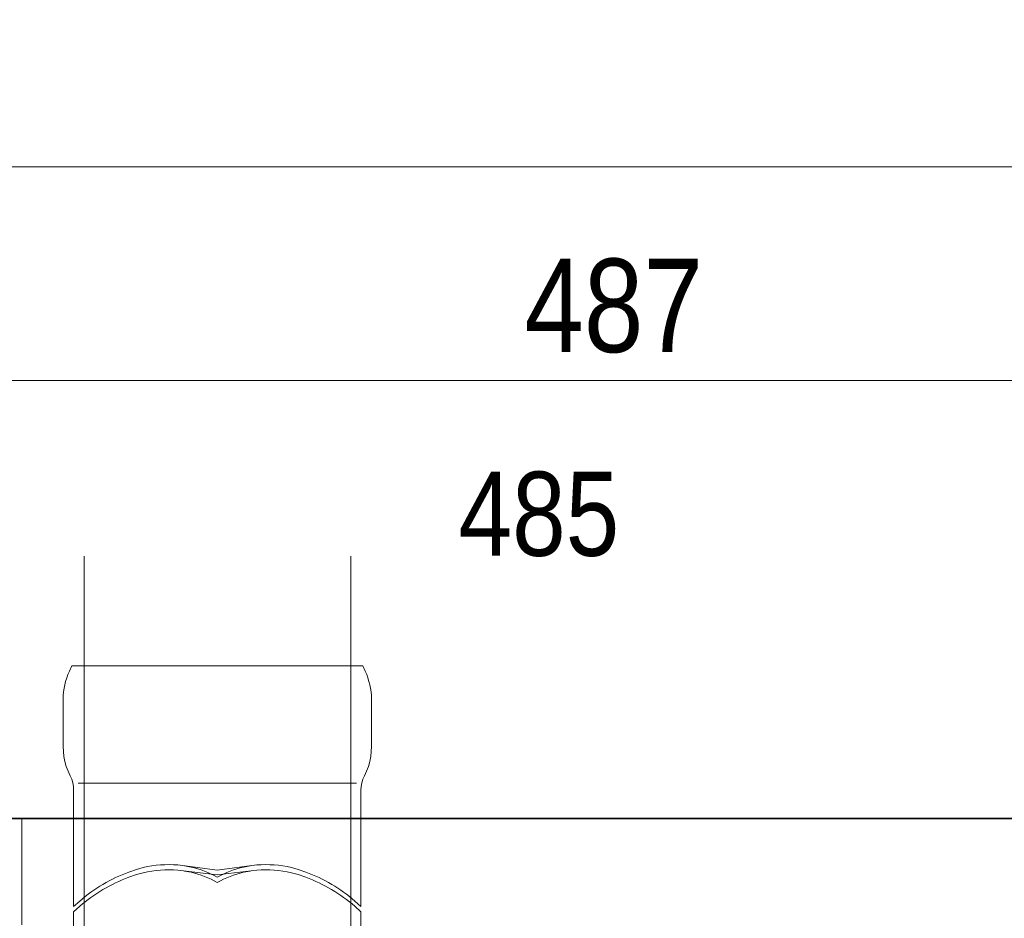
# Model space of a CAD drawing. Header units: millimetres. Extents: x 0 to 91, y -53.4 to 42.
# Tile 26 of 180: x 24.3 to 26.1, y -49.8 to -48.1. Entities that reach past the tile are written whole.
import ezdxf

# ---------------------------------------------------------------- set-up
doc = ezdxf.new("R2010")
doc.units = ezdxf.units.MM
doc.styles.add('Arial Narrow', font='ARIALN.TTF')
doc.dimstyles.new('Arch_Strakon_dimstyle', dxfattribs={"dimtxt": 1, "dimasz": 1, "dimexe": 1.25, "dimexo": 0.0625, "dimgap": 1, "dimtad": 0, "dimdec": 5, "dimzin": 12, "dimdsep": 46, "dimtxsty": 'Arial Narrow', "dimblk": 'Arrowhead_Tick', "dimsah": 1, "dimcen": 0, "dimse1": 1, "dimse2": 1, "dimclrd": 6, "dimclrt": 2, "dimazin": 0, "dimtfac": 1, "dimtdec": 4, "dimtmove": 0, "dimatfit": 3, "dimldrblk": 'NONE', "dimfxl": 1, "dimtvp": 1, "dimtolj": 1, "dimtzin": 0, "dimlwd": 13, "dimarcsym": 2})

# ---------------------------------------------------------------- blocks, each defined once
blk = doc.blocks.new('Arrowhead_Tick')
at = {"color": 0, "linetype": 'Continuous', "lineweight": -2}
for p, q in [((0, 20), (0, -10)), ((-1, 0), (0, 0)), ((10, 0), (0, 0))]:
    blk.add_line(p, q, dxfattribs=at)
at = {"color": 2, "linetype": 'Continuous', "lineweight": 35}
blk.add_line((4.42, 4.42), (-4.42, -4.42), dxfattribs=at)
blk = doc.blocks.new('*D162')
at = {"color": 6, "linetype": 'Continuous', "lineweight": 13}
blk.add_line((24.1678, -48.7603), (26.5805, -48.7603), dxfattribs=at)
at = {"layer": 'Defpoints', "color": 0}
for p in [(26.5905, -48.7603), (26.5905, -50.7523), (24.1578, -51.2523)]:
    blk.add_point(p, dxfattribs=at)
at = {"color": 6, "lineweight": 13, "xscale": 0.01, "yscale": 0.01, "zscale": 0.01}
blk.add_blockref('Arrowhead_Tick', (26.5905, -48.7603), dxfattribs=at)
at = {"color": 6, "lineweight": 13, "xscale": 0.01, "yscale": 0.01, "zscale": 0.01, "rotation": 180}
blk.add_blockref('Arrowhead_Tick', (24.1578, -48.7603), dxfattribs=at)
at = {"color": 5, "lineweight": 18, "insert": (25.3742, -48.621), "char_height": 0.175, "attachment_point": 5, "style": 'Arial Narrow'}
blk.add_mtext('\\A1;487', dxfattribs=at)
blk = doc.blocks.new('_None')
blk = doc.blocks.new('*D166')
at = {"color": 6, "linetype": 'Continuous', "lineweight": 13}
blk.add_line((23.1205, -48.3603), (31.4085, -48.3603), dxfattribs=at)
at = {"layer": 'Defpoints', "color": 0}
for p in [(31.4185, -48.3603), (23.1105, -48.4254), (31.4185, -48.5106)]:
    blk.add_point(p, dxfattribs=at)
at = {"color": 6, "lineweight": 13, "xscale": 0.01, "yscale": 0.01, "zscale": 0.01}
blk.add_blockref('Arrowhead_Tick', (31.4185, -48.3603), dxfattribs=at)
at = {"color": 6, "lineweight": 13, "xscale": 0.01, "yscale": 0.01, "zscale": 0.01, "rotation": 180}
blk.add_blockref('Arrowhead_Tick', (23.1105, -48.3603), dxfattribs=at)
at = {"color": 5, "lineweight": 18, "insert": (27.2645, -48.269), "char_height": 0.081, "attachment_point": 5, "style": 'Arial Narrow'}
blk.add_mtext('\\A1;1662', dxfattribs=at)
blk = doc.blocks.new('*D202')
at = {"color": 6, "linetype": 'Continuous', "lineweight": 13}
blk.add_line((23.1205, -47.5908), (31.7085, -47.5908), dxfattribs=at)
at = {"layer": 'Defpoints', "color": 0}
for p in [(31.7185, -47.5908), (31.7185, -49.0892), (23.1105, -51.9808)]:
    blk.add_point(p, dxfattribs=at)
at = {"color": 6, "lineweight": 13, "xscale": 0.01, "yscale": 0.01, "zscale": 0.01}
blk.add_blockref('Arrowhead_Tick', (31.7185, -47.5908), dxfattribs=at)
at = {"color": 6, "lineweight": 13, "xscale": 0.01, "yscale": 0.01, "zscale": 0.01, "rotation": 180}
blk.add_blockref('Arrowhead_Tick', (23.1105, -47.5908), dxfattribs=at)
at = {"color": 2, "lineweight": 18, "insert": (27.4145, -47.4617), "char_height": 0.1575, "attachment_point": 5, "style": 'Arial Narrow'}
blk.add_mtext('\\A1;1722', dxfattribs=at)

msp = doc.modelspace()

# ---------------------------------------------------------------- linework, layer by layer
at = {"color": 7, "linetype": 'Continuous', "lineweight": 18}
for p, q in [((24.382175, -49.089208), (24.382175, -52.3334548)), ((24.882175, -49.089208), (24.882175, -52.3334548)), ((24.3591033, -49.2952295), (24.3546583, -49.3051779)), ((24.3591033, -49.2952295), (24.6318358, -49.2952295)), ((24.6318358, -49.2952295), (24.3591033, -49.2952295)), ((24.9045683, -49.2952295), (24.6318358, -49.2952295)), ((24.6318358, -49.2952295), (24.9045683, -49.2952295)), ((24.9045683, -49.2952295), (24.9090133, -49.3051779)), ((24.3430166, -49.3570362), (24.3430166, -49.4459362)), ((24.920655, -49.3570362), (24.920655, -49.4459362)), ((24.3430166, -49.4459362), (24.34344, -49.4554612)), ((24.920655, -49.4459362), (24.9202316, -49.4554612)), ((24.34344, -49.4554612), (24.3444983, -49.4649862)), ((24.3444983, -49.4649862), (24.3464033, -49.4742995)), ((24.9191733, -49.4649862), (24.9172683, -49.4742995)), ((24.9202316, -49.4554612), (24.9191733, -49.4649862)), ((24.3464033, -49.4742995), (24.3489433, -49.4834012)), ((24.3489433, -49.4834012), (24.35233, -49.4925029)), ((24.9147283, -49.4834012), (24.9113416, -49.4925029)), ((24.9172683, -49.4742995), (24.9147283, -49.4834012)), ((24.35233, -49.4925029), (24.3563516, -49.5011812)), ((24.3591033, -49.5075312), (24.3563516, -49.5011812)), ((24.9045683, -49.5075312), (24.90732, -49.5011812)), ((24.9113416, -49.4925029), (24.90732, -49.5011812)), ((24.3610083, -49.5140929), (24.3591033, -49.5075312)), ((24.3622783, -49.5208662), (24.3610083, -49.5140929)), ((24.3627016, -49.5276395), (24.3622783, -49.5208662)), ((24.3711683, -49.5149395), (24.6318358, -49.5149395)), ((24.8925033, -49.5149395), (24.6318358, -49.5149395)), ((24.90097, -49.5276395), (24.9013933, -49.5208662)), ((24.9013933, -49.5208662), (24.9026633, -49.5140929)), ((24.9026633, -49.5140929), (24.9045683, -49.5075312)), ((24.3627016, -49.5276395), (24.3627016, -49.7458679)), ((24.90097, -49.5276395), (24.90097, -49.7458679)), ((24.6318358, -49.6777043), (24.5576466, -49.6679745)), ((24.6318358, -49.6777043), (24.706025, -49.6679745)), ((24.4806, -49.6764412), (24.465995, -49.6813095)), ((24.4806, -49.6861779), (24.465995, -49.6910462)), ((24.4930883, -49.6728429), (24.4806, -49.6764412)), ((24.4930883, -49.6827912), (24.4806, -49.6861779)), ((24.6318358, -49.6864364), (24.5576466, -49.6779229)), ((24.5826233, -49.6719962), (24.5705583, -49.6696679)), ((24.5826233, -49.6817329), (24.5705583, -49.6794045)), ((24.6318358, -49.6864364), (24.706025, -49.6779229)), ((24.6810483, -49.6719962), (24.6931133, -49.6696679)), ((24.6810483, -49.6817329), (24.6931133, -49.6794045)), ((24.7705833, -49.6728429), (24.7830716, -49.6764412)), ((24.7705833, -49.6827912), (24.7830716, -49.6861779)), ((24.7830716, -49.6764412), (24.7976766, -49.6813095)), ((24.7830716, -49.6861779), (24.7976766, -49.6910462)), ((24.3741316, -49.7357079), (24.3627016, -49.7458679)), ((24.88954, -49.7357079), (24.90097, -49.7458679)), ((24.3741316, -49.7454445), (24.3627016, -49.7558162)), ((24.3627016, -49.7558162), (24.3627016, -50.0449529)), ((24.88954, -49.7454445), (24.90097, -49.7558162)), ((24.90097, -49.7558162), (24.90097, -50.0449529))]:
    msp.add_line(p, q, dxfattribs=at)
at = {"color": 2, "linetype": 'Continuous', "lineweight": 35}
msp.add_line((22.3995188, -49.5808294), (32.527849, -49.5808294), dxfattribs=at)
at = {"color": 6, "linetype": 'Continuous', "lineweight": 13}
for p, q in [((24.2654765, -49.5800191), (24.2654765, -49.7800259)), ((24.2654765, -49.5800259), (26.5654765, -49.5800259))]:
    msp.add_line(p, q, dxfattribs=at)
at = {"color": 7, "linetype": 'Continuous', "lineweight": 18}
for centre, radius, start, end in [((24.4690719, -49.3580985), 0.1260598, 155.1776965, 179.5171905), ((24.7945997, -49.3580985), 0.1260598, 0.4828095, 24.8223035), ((24.5410918, -49.8789266), 0.2116007, 85.5128011, 103.1122052), ((24.7225798, -49.8789266), 0.2116007, 76.8877948, 94.4871989), ((24.5697939, -49.9613612), 0.2986689, 110.3368296, 130.9283119), ((24.5390869, -49.8622889), 0.1852979, 84.2515306, 104.3734757), ((24.5429446, -49.8474332), 0.1798681, 60.3828666, 77.2558044), ((24.5429446, -49.8571699), 0.1798681, 60.3828666, 77.2558044), ((24.720727, -49.8474332), 0.1798681, 102.7441956, 119.6171334), ((24.720727, -49.8571699), 0.1798681, 102.7441956, 119.6171334), ((24.7245847, -49.8622889), 0.1852979, 75.6265243, 95.7484694), ((24.6938777, -49.9613612), 0.2986689, 49.0716881, 69.6631704), ((24.572009, -49.9748385), 0.3029472, 110.4837801, 130.7813614), ((24.6916626, -49.9748385), 0.3029472, 49.2186386, 69.5162199)]:
    msp.add_arc(centre, radius, start, end, dxfattribs=at)

# ---------------------------------------------------------------- texts
at = {"color": 2, "lineweight": 35, "style": 'Arial Narrow'}
msp.add_text('485', height=0.1575, dxfattribs=at).set_placement((25.0837626, -49.0887974))

# ---------------------------------------------------------------- dimensions: what is measured, and where the dimension line sits
at = {"lineweight": 18}
for base, p1, p2, text, override, picture, middle in [((31.7185009, -47.5907713), (23.1104927, -51.9808294), (31.7185009, -49.089208), '1722', {"dimscale": 0.01, "dimtxt": 15.75, "dimasz": 1, "dimgap": 5, "dimtad": 1, "dimjust": 0, "dimtih": 0, "dimtoh": 0, "dimdec": 3, "dimdsep": 46, "dimtxsty": 'Arial Narrow', "dimclrd": 6, "dimclrt": 2, "dimtix": 1, "dimtofl": 255, "dimtmove": 0, "dimatfit": 2, "dimfxl": 0, "dimfxlon": 0, "dimtvp": 31.746032, "dimlwd": 13}, '*D202', (27.4144968, -47.5907713)), ((31.4185009, -48.3603015), (23.1104927, -48.4253898), (31.4185009, -48.5106295), '1662', {"dimscale": 0.01, "dimtxt": 8.1, "dimasz": 1, "dimgap": 5, "dimtad": 1, "dimjust": 0, "dimtih": 0, "dimtoh": 0, "dimdec": 3, "dimdsep": 46, "dimtxsty": 'Arial Narrow', "dimclrd": 6, "dimclrt": 5, "dimtix": 1, "dimtofl": 255, "dimtmove": 0, "dimatfit": 2, "dimfxl": 0, "dimfxlon": 0, "dimtvp": 61.728395, "dimlwd": 13}, '*D166', (27.2644968, -48.3603015)), ((26.5904765, -48.7603015), (24.1578333, -51.2522818), (26.5904765, -50.7522818), '487', {"dimscale": 0.01, "dimtxt": 17.5, "dimasz": 1, "dimgap": 5, "dimtad": 1, "dimjust": 0, "dimtih": 0, "dimtoh": 0, "dimdec": 3, "dimdsep": 46, "dimtxsty": 'Arial Narrow', "dimclrd": 6, "dimclrt": 5, "dimtix": 1, "dimtofl": 255, "dimtmove": 0, "dimatfit": 2, "dimfxl": 0, "dimfxlon": 0, "dimtvp": 28.571429, "dimlwd": 13}, '*D162', (25.3741549, -48.7603015))]:
    dim = msp.add_linear_dim(base=base, p1=p1, p2=p2, text=text, dimstyle='Arch_Strakon_dimstyle', override=override, dxfattribs=at)
    dim.commit()
    dim.dimension.update_dxf_attribs({"geometry": picture, "text_midpoint": middle, "dimtype": 160})

doc.saveas('drawing.dxf')
